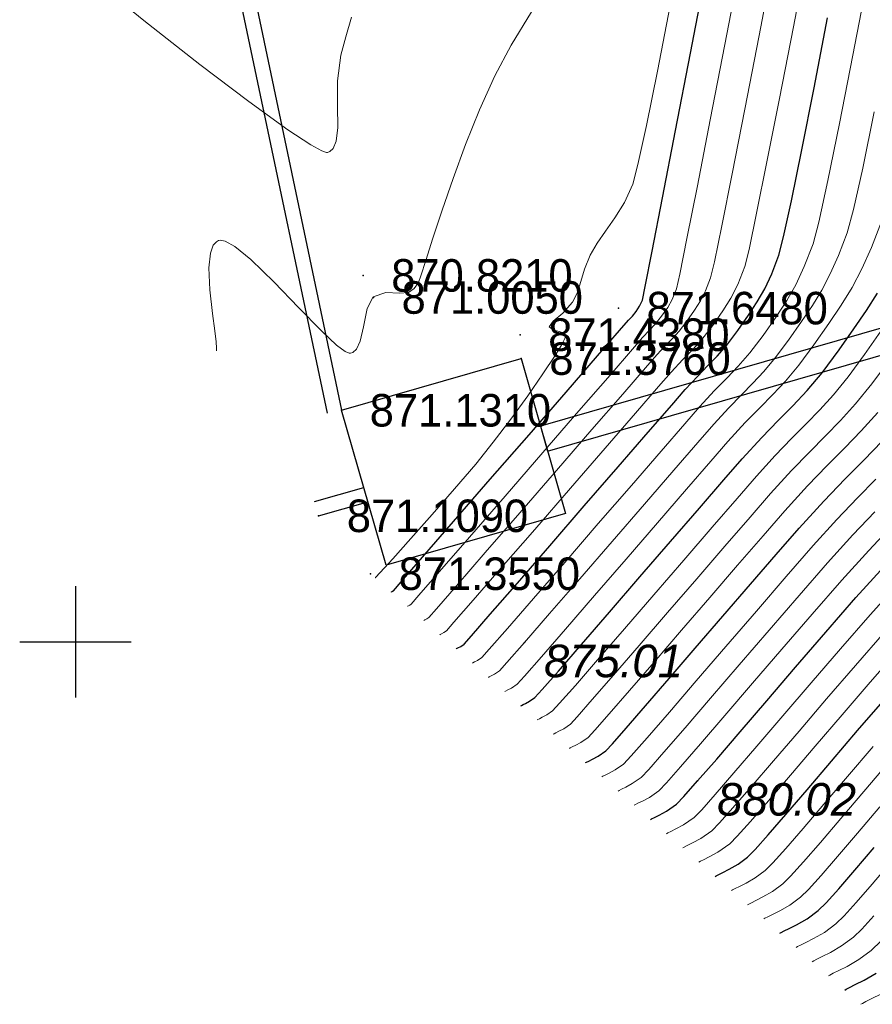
# Model space of a CAD drawing. Header units: millimetres. Extents: x 1490 to 2460, y -539 to 1142.
# Tile 7 of 28: x 2233 to 2256, y 816 to 843. Entities that reach past the tile are written whole.
import ezdxf

# ---------------------------------------------------------------- set-up
doc = ezdxf.new("R2010")
doc.units = ezdxf.units.MM
for name, color, linetype in [('(001) Сетка', 92, 'Continuous'), ('(004) Точки рельефа', 7, 'Continuous'), ('(031) Горизонтали', 42, 'Continuous'), ('(035) Откосы', 7, 'Continuous'), ('Отметка', 7, 'Continuous'), ('Пикет', 7, 'Continuous')]:
    doc.layers.add(name, color=color, linetype=linetype)
doc.layers.add('(032) Горизонтали утолщенные', color=32, linetype='Continuous', lineweight=30)
doc.styles.add('D-431', font='txt')

# ---------------------------------------------------------------- blocks, each defined once
blk = doc.blocks.new('Setka')
at = {"layer": '(001) Сетка'}
for p, q in [((0, 1.5), (0, -1.5)), ((-1.5, 0), (1.5, 0))]:
    blk.add_line(p, q, dxfattribs=at)

msp = doc.modelspace()

# ---------------------------------------------------------------- linework, layer by layer
at = {"layer": '(004) Точки рельефа', "color": 7, "linetype": 'ByBlock', "lineweight": -2}
for p in [(2246.963, 825.796, 875.007), (2251.623, 822.074, 880.018)]:
    msp.add_point(p, dxfattribs=at)
at = {"layer": '(031) Горизонтали', "color": 42, "linetype": 'Continuous', "lineweight": 0}
for points, elevation in [([(2244.251, 826.391), (2244.258, 826.394), (2244.282, 826.408), (2244.332, 826.436), (2244.385, 826.47), (2244.591, 826.704), (2245.129, 827.322), (2245.908, 828.219), (2246.838, 829.289), (2247.825, 830.426), (2248.779, 831.524), (2249.608, 832.479), (2250.22, 833.183), (2250.524, 833.532), (2250.758, 833.784), (2250.948, 833.976), (2251.128, 834.173), (2251.336, 834.445), (2251.539, 834.735), (2251.697, 834.987), (2251.834, 835.258), (2251.973, 835.61), (2252.074, 836.037), (2252.273, 837.001), (2252.552, 838.402), (2252.892, 840.141), (2253.275, 842.12), (2253.683, 844.241)], 873), ([(2244.687, 826.008), (2244.697, 826.014), (2244.727, 826.03), (2244.789, 826.064), (2244.862, 826.112), (2245.064, 826.341), (2245.585, 826.939), (2246.339, 827.806), (2247.238, 828.842), (2248.198, 829.948), (2249.131, 831.023), (2249.951, 831.967), (2250.572, 832.682), (2250.907, 833.066), (2251.228, 833.412), (2251.487, 833.674), (2251.735, 833.945), (2252.019, 834.316), (2252.296, 834.715), (2252.513, 835.059), (2252.701, 835.431), (2252.892, 835.912), (2253.006, 836.372), (2253.21, 837.341), (2253.489, 838.724), (2253.824, 840.429), (2254.198, 842.359), (2254.593, 844.422)], 873.5), ([(2243.816, 826.773), (2243.82, 826.775), (2243.837, 826.785), (2243.873, 826.806), (2243.909, 826.828), (2244.118, 827.068), (2244.674, 827.707), (2245.48, 828.634), (2246.439, 829.738), (2247.453, 830.906), (2248.428, 832.027), (2249.265, 832.991), (2249.869, 833.685), (2250.141, 833.998), (2250.331, 834.199), (2250.483, 834.357), (2250.653, 834.573), (2250.816, 834.81), (2250.938, 835.025), (2251.054, 835.307), (2251.142, 835.703), (2251.336, 836.662), (2251.615, 838.081), (2251.961, 839.856), (2252.353, 841.886), (2252.773, 844.066)], 872.5), ([(2235.096, 843.856), (2236.72, 842.527), (2238.224, 841.343), (2239.54, 840.348), (2240.597, 839.591), (2241.211, 839.187), (2241.512, 839.019), (2241.63, 838.976), (2241.662, 838.976), (2241.72, 839.003), (2241.812, 839.088), (2241.896, 839.283), (2241.935, 839.651), (2241.926, 840.236), (2241.928, 840.905), (2242.024, 841.594), (2242.156, 842.091), (2242.31, 842.617)], 870.5), ([(2245.559, 825.244), (2245.576, 825.253), (2245.619, 825.276), (2245.7, 825.318), (2245.815, 825.395), (2246.014, 825.618), (2246.503, 826.177), (2247.205, 826.984), (2248.046, 827.953), (2248.949, 828.995), (2249.838, 830.022), (2250.639, 830.946), (2251.276, 831.679), (2251.673, 832.134), (2252.078, 832.575), (2252.413, 832.915), (2252.717, 833.228), (2253.028, 833.585), (2253.385, 834.059), (2253.736, 834.561), (2254.021, 834.993), (2254.265, 835.42), (2254.492, 835.907), (2254.729, 836.517), (2254.884, 837.106), (2255.128, 838.222), (2255.44, 839.755), (2255.803, 841.598), (2256.196, 843.639)], 874.5), ([(2242.944, 827.538), (2242.946, 827.539), (2242.952, 827.542), (2242.956, 827.545), (2243.082, 827.682), (2243.419, 828.053), (2243.906, 828.594), (2244.481, 829.24), (2245.082, 829.93), (2245.649, 830.599), (2246.119, 831.184), (2246.591, 831.809), (2247.049, 832.437), (2247.458, 833.021), (2247.786, 833.516), (2247.967, 833.817), (2248.046, 833.971), (2248.066, 834.034), (2248.066, 834.053), (2248.054, 834.08), (2248.008, 834.12), (2247.901, 834.16), (2247.74, 834.2), (2247.624, 834.288), (2247.732, 834.443), (2247.996, 834.657), (2248.259, 834.949), (2248.386, 835.214), (2248.477, 835.508), (2248.577, 835.84), (2248.73, 836.218), (2248.916, 836.536), (2249.146, 836.86), (2249.398, 837.216), (2249.65, 837.629), (2249.878, 838.125), (2250.016, 838.65), (2250.242, 839.699), (2250.538, 841.163), (2250.884, 842.934)], 871.5), ([(2238.675, 833.647), (2238.675, 833.717), (2238.664, 833.883), (2238.631, 834.183), (2238.57, 834.651), (2238.496, 835.28), (2238.468, 835.874), (2238.508, 836.266), (2238.588, 836.481), (2238.672, 836.576), (2238.724, 836.607), (2238.776, 836.62), (2238.909, 836.596), (2239.167, 836.451), (2239.6, 836.098), (2240.228, 835.488), (2240.885, 834.806), (2241.496, 834.177), (2241.902, 833.796), (2242.133, 833.624), (2242.244, 833.577), (2242.284, 833.577), (2242.342, 833.601), (2242.438, 833.69), (2242.541, 833.907), (2242.631, 834.29), (2242.73, 834.777), (2242.889, 835.094), (2243.235, 835.208), (2243.599, 835.198), (2243.844, 835.209), (2243.995, 835.319), (2244.106, 835.481), (2244.173, 835.663), (2244.305, 836.076), (2244.497, 836.677), (2244.744, 837.425), (2245.039, 838.277), (2245.379, 839.191), (2245.756, 840.124), (2246.167, 841.035), (2246.608, 841.862), (2247.152, 842.759)], 871), ([(2245.994, 824.861), (2246.015, 824.873), (2246.065, 824.898), (2246.155, 824.944), (2246.291, 825.037), (2246.49, 825.256), (2246.963, 825.796), (2247.64, 826.575), (2248.451, 827.509), (2249.325, 828.519), (2250.192, 829.522), (2250.984, 830.435), (2251.628, 831.178), (2252.056, 831.668), (2252.459, 832.11), (2252.801, 832.461), (2253.106, 832.769), (2253.401, 833.083), (2253.713, 833.454), (2254.068, 833.931), (2254.418, 834.43), (2254.711, 834.863), (2254.963, 835.275), (2255.192, 835.71), (2255.414, 836.21), (2255.648, 836.82), (2255.816, 837.442), (2256.065, 838.56), (2256.376, 840.071)], 875), ([(2246.43, 824.479), (2246.454, 824.492), (2246.511, 824.521), (2246.613, 824.574), (2246.768, 824.679), (2246.963, 824.893), (2247.419, 825.412), (2248.07, 826.161), (2248.851, 827.062), (2249.697, 828.04), (2250.544, 829.02), (2251.327, 829.924), (2251.98, 830.676), (2252.438, 831.202), (2252.903, 831.711), (2253.295, 832.113), (2253.646, 832.467), (2253.985, 832.829), (2254.343, 833.255), (2254.751, 833.803), (2255.153, 834.376), (2255.489, 834.874), (2255.779, 835.348), (2256.042, 835.847), (2256.298, 836.421), (2256.567, 837.123)], 875.5), ([(2247.301, 823.714), (2247.321, 823.725), (2247.365, 823.748), (2247.442, 823.786), (2247.56, 823.849), (2247.72, 823.962), (2247.909, 824.166), (2248.331, 824.645), (2248.929, 825.333), (2249.652, 826.168), (2250.443, 827.083), (2251.248, 828.015), (2252.013, 828.9), (2252.683, 829.673), (2253.204, 830.27), (2253.712, 830.829), (2254.149, 831.282), (2254.539, 831.675), (2254.908, 832.053), (2255.277, 832.461), (2255.672, 832.943), (2256.117, 833.546), (2256.557, 834.172)], 876.5), ([(2247.737, 823.332), (2247.758, 823.344), (2247.807, 823.369), (2247.891, 823.411), (2248.02, 823.48), (2248.197, 823.604), (2248.382, 823.803), (2248.786, 824.261), (2249.359, 824.92), (2250.052, 825.72), (2250.815, 826.604), (2251.6, 827.513), (2252.356, 828.389), (2253.035, 829.172), (2253.587, 829.804), (2254.147, 830.421), (2254.629, 830.921), (2255.06, 831.354), (2255.466, 831.771), (2255.874, 832.221), (2256.309, 832.753), (2256.8, 833.418)], 877), ([(2248.173, 822.95), (2248.196, 822.963), (2248.249, 822.99), (2248.341, 823.035), (2248.481, 823.111), (2248.673, 823.245), (2248.856, 823.439), (2249.242, 823.877), (2249.789, 824.506), (2250.452, 825.273), (2251.188, 826.126), (2251.951, 827.011), (2252.699, 827.877), (2253.387, 828.67), (2253.97, 829.338), (2254.582, 830.012), (2255.109, 830.559), (2255.58, 831.033), (2256.024, 831.489), (2256.47, 831.98)], 877.5), ([(2249.044, 822.185), (2249.071, 822.2), (2249.132, 822.232), (2249.239, 822.284), (2249.403, 822.372), (2249.626, 822.529), (2249.837, 822.751), (2250.265, 823.237), (2250.864, 823.928), (2251.586, 824.765), (2252.382, 825.69), (2253.204, 826.644), (2254.004, 827.569), (2254.736, 828.407), (2255.369, 829.106), (2255.923, 829.686), (2256.42, 830.189)], 878.5), ([(2249.48, 821.803), (2249.509, 821.819), (2249.574, 821.853), (2249.689, 821.909), (2249.864, 822.003), (2250.103, 822.171), (2250.308, 822.386), (2250.715, 822.846), (2251.283, 823.501), (2251.972, 824.301), (2252.74, 825.195), (2253.548, 826.133), (2254.354, 827.065), (2255.118, 827.941), (2255.798, 828.691), (2256.392, 829.314)], 879), ([(2249.916, 821.42), (2249.946, 821.438), (2250.016, 821.474), (2250.138, 821.534), (2250.324, 821.634), (2250.579, 821.812), (2250.78, 822.021), (2251.165, 822.456), (2251.702, 823.075), (2252.358, 823.837), (2253.098, 824.701), (2253.891, 825.622), (2254.703, 826.561), (2255.501, 827.475), (2256.227, 828.277), (2256.862, 828.941)], 879.5), ([(2250.787, 820.656), (2250.822, 820.675), (2250.9, 820.716), (2251.037, 820.783), (2251.246, 820.895), (2251.532, 821.096), (2251.732, 821.301), (2252.097, 821.711), (2252.6, 822.291), (2253.215, 823.008), (2253.916, 823.826), (2254.676, 824.71), (2255.468, 825.628), (2256.267, 826.543), (2256.94, 827.287)], 880.5), ([(2251.223, 820.273), (2251.259, 820.294), (2251.342, 820.337), (2251.486, 820.407), (2251.707, 820.526), (2252.008, 820.737), (2252.211, 820.944), (2252.572, 821.348), (2253.065, 821.917), (2253.667, 822.618), (2254.351, 823.418), (2255.093, 824.283), (2255.868, 825.181), (2256.65, 826.077)], 881), ([(2251.658, 819.891), (2251.697, 819.913), (2251.784, 819.957), (2251.935, 820.032), (2252.168, 820.157), (2252.485, 820.379), (2252.69, 820.586), (2253.046, 820.985), (2253.53, 821.543), (2254.118, 822.229), (2254.786, 823.011), (2255.51, 823.856), (2256.267, 824.733), (2257.033, 825.611)], 881.5), ([(2252.53, 819.126), (2252.561, 819.144), (2252.63, 819.181), (2252.748, 819.239), (2252.926, 819.328), (2253.174, 819.471), (2253.438, 819.663), (2253.647, 819.872), (2253.995, 820.259), (2254.46, 820.795), (2255.021, 821.451), (2255.656, 822.196), (2256.345, 823.002)], 882.5), ([(2252.965, 818.744), (2252.998, 818.763), (2253.07, 818.801), (2253.193, 818.861), (2253.38, 818.955), (2253.639, 819.104), (2253.914, 819.304), (2254.126, 819.515), (2254.469, 819.897), (2254.925, 820.421), (2255.472, 821.061), (2256.091, 821.788), (2256.762, 822.575)], 883), ([(2253.401, 818.362), (2253.435, 818.381), (2253.51, 818.421), (2253.639, 818.484), (2253.833, 818.582), (2254.104, 818.737), (2254.391, 818.946), (2254.605, 819.158), (2254.944, 819.534), (2255.389, 820.047), (2255.923, 820.672), (2256.526, 821.381)], 883.5), ([(2254.273, 817.597), (2254.31, 817.618), (2254.391, 817.661), (2254.53, 817.729), (2254.74, 817.835), (2255.033, 818.003), (2255.343, 818.229), (2255.562, 818.443), (2255.893, 818.808), (2256.319, 819.299), (2256.826, 819.893)], 884.5), ([(2254.708, 817.214), (2254.747, 817.236), (2254.831, 817.281), (2254.975, 817.352), (2255.194, 817.462), (2255.497, 817.636), (2255.82, 817.871), (2256.041, 818.086), (2256.367, 818.445)], 885), ([(2255.144, 816.832), (2255.184, 816.855), (2255.271, 816.901), (2255.421, 816.975), (2255.647, 817.088), (2255.962, 817.269), (2256.296, 817.513), (2256.56, 817.772)], 885.5), ([(2256.015, 816.067), (2256.058, 816.092), (2256.152, 816.141), (2256.311, 816.22), (2256.554, 816.342)], 886.5)]:
    msp.add_lwpolyline(points, dxfattribs=dict(at, elevation=elevation))
at = {"layer": '(032) Горизонтали утолщенные', "color": 32, "linetype": 'Continuous', "lineweight": 30}
for points, elevation in [([(2243.38, 827.155), (2243.386, 827.159), (2243.413, 827.175), (2243.433, 827.187), (2243.648, 827.434), (2244.222, 828.094), (2245.054, 829.052), (2246.043, 830.189), (2247.085, 831.388), (2248.08, 832.533), (2248.925, 833.505), (2249.518, 834.188), (2249.758, 834.464), (2249.869, 834.579), (2249.97, 834.701), (2250.062, 834.841), (2250.136, 835.005), (2250.211, 835.369), (2250.398, 836.323), (2250.678, 837.76), (2251.029, 839.572), (2251.431, 841.652), (2251.863, 843.891)], 872), ([(2245.123, 825.626), (2245.136, 825.633), (2245.173, 825.653), (2245.245, 825.692), (2245.338, 825.753), (2245.539, 825.979), (2246.043, 826.557), (2246.771, 827.394), (2247.641, 828.397), (2248.573, 829.471), (2249.484, 830.522), (2250.295, 831.456), (2250.924, 832.18), (2251.29, 832.6), (2251.624, 832.964), (2251.901, 833.244), (2252.151, 833.502), (2252.407, 833.796), (2252.702, 834.188), (2252.991, 834.601), (2253.226, 834.958), (2253.427, 835.31), (2253.615, 835.711), (2253.81, 836.215), (2253.937, 836.706), (2254.148, 837.68), (2254.426, 839.047), (2254.756, 840.717), (2255.12, 842.598)], 874), ([(2246.866, 824.097), (2246.883, 824.107), (2246.923, 824.127), (2246.992, 824.161), (2247.099, 824.219), (2247.244, 824.32), (2247.436, 824.53), (2247.875, 825.029), (2248.5, 825.747), (2249.251, 826.615), (2250.07, 827.562), (2250.896, 828.518), (2251.67, 829.412), (2252.331, 830.175), (2252.821, 830.736), (2253.346, 831.311), (2253.789, 831.765), (2254.185, 832.165), (2254.569, 832.574), (2254.974, 833.055), (2255.434, 833.674), (2255.829, 834.236), (2256.166, 834.729), (2256.46, 835.19)], 876), ([(2248.608, 822.567), (2248.634, 822.582), (2248.691, 822.611), (2248.79, 822.66), (2248.942, 822.742), (2249.15, 822.887), (2249.329, 823.076), (2249.698, 823.493), (2250.219, 824.092), (2250.853, 824.826), (2251.56, 825.647), (2252.303, 826.509), (2253.042, 827.366), (2253.738, 828.169), (2254.353, 828.872), (2255.017, 829.604), (2255.589, 830.197), (2256.101, 830.712), (2256.583, 831.207)], 878), ([(2250.351, 821.038), (2250.384, 821.056), (2250.458, 821.095), (2250.587, 821.158), (2250.785, 821.265), (2251.056, 821.454), (2251.254, 821.658), (2251.623, 822.074), (2252.135, 822.665), (2252.764, 823.397), (2253.481, 824.233), (2254.258, 825.138), (2255.069, 826.075), (2255.884, 827.009), (2256.64, 827.844)], 880), ([(2252.094, 819.509), (2252.124, 819.526), (2252.19, 819.56), (2252.302, 819.616), (2252.473, 819.701), (2252.71, 819.838), (2252.961, 820.021), (2253.168, 820.229), (2253.52, 820.622), (2253.995, 821.169), (2254.569, 821.84), (2255.221, 822.603), (2255.928, 823.429), (2256.667, 824.286)], 882), ([(2253.837, 817.979), (2253.872, 817.999), (2253.951, 818.041), (2254.084, 818.107), (2254.287, 818.208), (2254.568, 818.37), (2254.867, 818.588), (2255.083, 818.801), (2255.418, 819.171), (2255.854, 819.673), (2256.374, 820.283)], 884), ([(2255.58, 816.45), (2255.621, 816.473), (2255.711, 816.521), (2255.866, 816.598), (2256.101, 816.715), (2256.427, 816.902)], 886)]:
    msp.add_lwpolyline(points, dxfattribs=dict(at, elevation=elevation))
at = {"layer": '(035) Откосы'}
for points, elevation in [([(2373.241, 867.797), (2247.393, 831.617), (2247.586, 830.948), (2373.434, 867.128)], 871.131), ([(2237.475, 851.809), (2241.648, 831.962)], 869.47), ([(2237.866, 851.892), (2242.039, 832.045)], 869.47), ([(2241.312, 829.59), (2242.635, 829.97)], 871.109), ([(2241.423, 829.206), (2242.746, 829.586)], 871.109)]:
    msp.add_lwpolyline(points, dxfattribs=dict(at, elevation=elevation))
at = {"layer": '(035) Откосы', "elevation": 871.131}
msp.add_lwpolyline([(2242.039, 832.045), (2246.871, 833.434), (2248.068, 829.272), (2243.236, 827.882)], close=True, dxfattribs=at)
at = {"layer": 'Пикет', "color": 7}
for p in [(2242.619, 835.672, 870.821), (2242.897, 835.078, 871.005), (2249.489, 834.792, 871.648), (2246.843, 834.077, 871.438), (2246.874, 833.435, 871.376), (2242.039, 832.045, 871.131), (2241.423, 829.206, 871.109), (2242.818, 827.649, 871.355)]:
    msp.add_point(p, dxfattribs=at)

# ---------------------------------------------------------------- block references
at = {"layer": '(001) Сетка'}
msp.add_blockref('Setka', (2234.877, 825.816), dxfattribs=at)

# ---------------------------------------------------------------- texts
at = {"layer": '(004) Точки рельефа', "color": 7, "linetype": 'ByBlock', "ltscale": 0.5, "char_height": 0.875, "attachment_point": 4, "style": 'D-431'}
for s, insert in [('{\\fArial|b0|i1|c204|p32;875.01}', (2247.488, 825.296, 875.007)), ('{\\fArial|b0|i1|c204|p32;880.02}', (2252.148, 821.574, 880.018))]:
    msp.add_mtext(s, dxfattribs=dict(at, insert=insert))
at = {"layer": 'Отметка', "style": 'D-431'}
for s, p in [('870.8210', (2243.377, 835.234, 870.821)), ('871.0050', (2243.655, 834.64, 871.005)), ('871.6480', (2250.247, 834.354, 871.648)), ('871.4380', (2247.601, 833.639, 871.438)), ('871.3760', (2247.632, 832.997, 871.376)), ('871.1310', (2242.797, 831.607, 871.131)), ('871.1090', (2242.181, 828.768, 871.109)), ('871.3550', (2243.576, 827.211, 871.355))]:
    msp.add_text(s, height=0.875, dxfattribs=at).set_placement(p)

doc.saveas('drawing.dxf')
